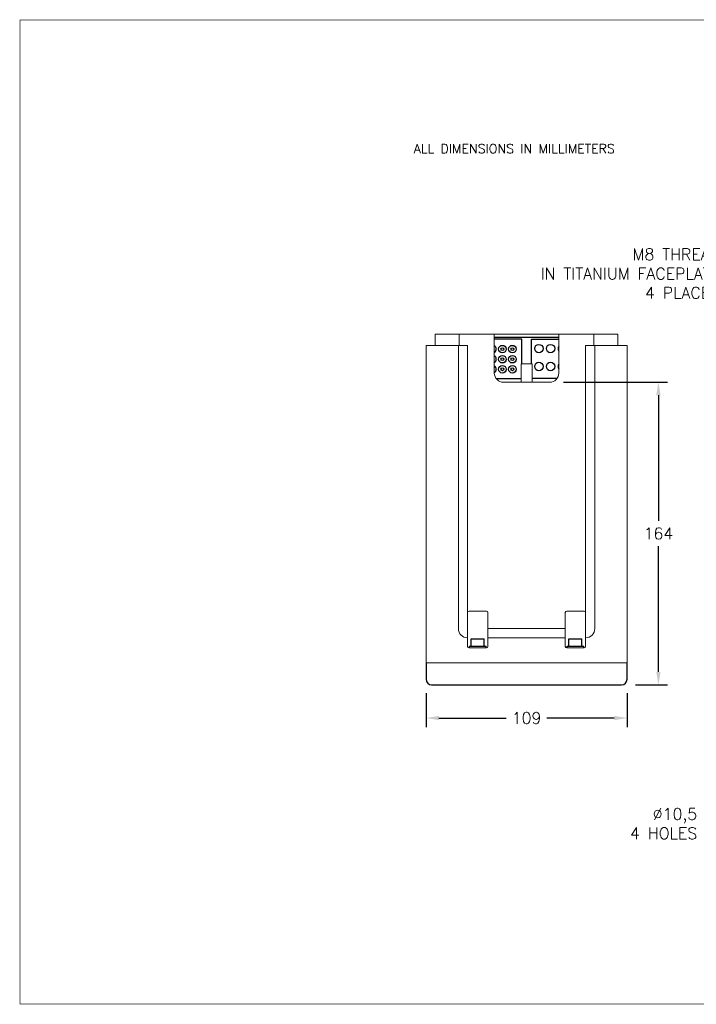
# Model space of a CAD drawing. Header units: millimetres. Extents: x -607 to 232, y -109 to 425.
# Tile 1 of 3: x -607 to -240, y -109 to 425. Entities that reach past the tile are written whole.
import ezdxf
from ezdxf.enums import TextEntityAlignment as Align

# ---------------------------------------------------------------- set-up
doc = ezdxf.new("R2010")
doc.units = ezdxf.units.MM
doc.header["$LTSCALE"] = 15
doc.header["$PDSIZE"] = -1
doc.layers.add('dim', color=1, linetype='Continuous')
doc.layers.add('Sheet', color=7, linetype='Continuous')
doc.styles.get("Standard").update_dxf_attribs({"font": 'simplex.shx'})
doc.dimstyles.new('ISO-25', dxfattribs={"dimtxt": 2.5, "dimasz": 2.5, "dimexe": 1.25, "dimexo": 0.625, "dimtad": 1, "dimtxsty": 'Standard', "dimcen": 2.5, "dimadec": 0, "dimazin": 0, "dimtfac": 1, "dimtmove": 0, "dimatfit": 3, "dimfxl": 0, "dimarcsym": 0})

# ---------------------------------------------------------------- blocks, each defined once
blk = doc.blocks.new('*D8')
at = {"layer": 'Defpoints', "color": 0}
for p in [(-319.19, 228.47), (-260.19, 228.47), (-280.19, 64.47)]:
    blk.add_point(p, dxfattribs=at)
at = {"layer": 'dim', "color": 0, "lineweight": -2}
for p, q in [((-311.69, 228.47), (-255.19, 228.47)), ((-260.19, 221.47), (-260.19, 153.34)), ((-260.19, 71.47), (-260.19, 139.59)), ((-272.69, 64.47), (-255.19, 64.47))]:
    blk.add_line(p, q, dxfattribs=at)
at = {"layer": 'dim', "color": 0}
for points in [[(-261.36, 221.47), (-259.02, 221.47), (-260.19, 228.47)], [(-261.36, 71.47), (-259.02, 71.47), (-260.19, 64.47)]]:
    blk.add_solid(points, dxfattribs=at)
at = {"layer": 'dim', "color": 0, "insert": (-260.19, 146.47), "char_height": 6.25, "attachment_point": 5}
blk.add_mtext('164', dxfattribs=at)
blk = doc.blocks.new('*D9')
at = {"layer": 'Defpoints', "color": 0}
for p in [(-386.19, 67.47), (-277.19, 67.47), (-277.19, 46.47)]:
    blk.add_point(p, dxfattribs=at)
at = {"layer": 'dim', "color": 0, "lineweight": -2}
for p, q in [((-386.19, 59.97), (-386.19, 41.47)), ((-277.19, 59.97), (-277.19, 41.47)), ((-379.19, 46.47), (-342.73, 46.47)), ((-284.19, 46.47), (-320.65, 46.47))]:
    blk.add_line(p, q, dxfattribs=at)
at = {"layer": 'dim', "color": 0}
for points in [[(-379.19, 47.63), (-379.19, 45.3), (-386.19, 46.47)], [(-284.19, 47.63), (-284.19, 45.3), (-277.19, 46.47)]]:
    blk.add_solid(points, dxfattribs=at)
at = {"layer": 'dim', "color": 0, "insert": (-331.69, 46.47), "char_height": 6.25, "attachment_point": 5}
blk.add_mtext('109', dxfattribs=at)
blk = doc.blocks.new('*D11')
at = {"layer": 'Defpoints', "color": 0}
for p in [(-190.62, 11.1), (-199.7, 5.83)]:
    blk.add_point(p, dxfattribs=at)
at = {"layer": 'dim', "color": 0, "lineweight": -2}
for p, q in [((-195.16, 5.97), (-195.16, 10.97)), ((-197.66, 8.47), (-192.66, 8.47)), ((-228.4, -10.79), (-205.76, 2.32)), ((-235.4, -10.79), (-228.4, -10.79))]:
    blk.add_line(p, q, dxfattribs=at)
at = {"layer": 'dim', "color": 0}
blk.add_solid([(-206.34, 3.33), (-205.17, 1.32), (-199.7, 5.83)], dxfattribs=at)
at = {"layer": 'dim', "color": 0, "insert": (-239.15, -10.79), "char_height": 6.25, "attachment_point": 6}
blk.add_mtext('∅10,5\\P4 HOLES', dxfattribs=at)
blk = doc.blocks.new('*D12')
at = {"layer": 'Defpoints', "color": 0}
for p in [(-192.35, 311.31), (-197.97, 305.62)]:
    blk.add_point(p, dxfattribs=at)
at = {"layer": 'dim', "color": 0, "lineweight": -2}
for p, q in [((-195.16, 305.97), (-195.16, 310.97)), ((-197.66, 308.47), (-192.66, 308.47)), ((-216.03, 287.36), (-202.89, 300.64)), ((-223.03, 287.36), (-216.03, 287.36))]:
    blk.add_line(p, q, dxfattribs=at)
at = {"layer": 'dim', "color": 0}
blk.add_solid([(-203.72, 301.46), (-202.06, 299.82), (-197.97, 305.62)], dxfattribs=at)
at = {"layer": 'dim', "color": 0, "insert": (-226.78, 287.36), "char_height": 6.25, "attachment_point": 6}
blk.add_mtext('M8 THREAD\\PIN TITANIUM FACEPLATE\\P4 PLACES', dxfattribs=at)
blk = doc.blocks.new('mDsheet_Cont')
at = {"layer": 'Sheet', "const_width": 0.305}
blk.add_lwpolyline([(-1104.9, -12.7), (-266.7, -12.7), (-266.7, 520.7), (-1104.9, 520.7)], close=True, dxfattribs=at)
at = {"layer": 'Sheet'}
for height, p in [(3.05, (-309.57, 8.89)), (5.08, (-311.15, -3.05)), (5.08, (-275.59, -3.05)), (2.54, (-337.82, -10.16)), (2.54, (-313.69, -10.16)), (2.54, (-285.75, -10.16)), (2.54, (-275.59, -10.16))]:
    blk.add_attdef('1_TITLEBLOCK', text='', height=height, dxfattribs=at).set_placement(p, align=Align.MIDDLE)

msp = doc.modelspace()

# ---------------------------------------------------------------- linework, layer by layer
at = {"color": 7, "linetype": 'Continuous', "lineweight": 15}
for p, q in [((-381.19, 248.47), (-381.19, 254.47)), ((-381.19, 254.47), (-380.19, 254.47)), ((-378.19, 254.47), (-380.19, 254.47)), ((-378.19, 254.47), (-368.19, 254.47)), ((-368.19, 248.47), (-368.19, 254.47)), ((-368.19, 254.47), (-367.19, 254.47)), ((-367.19, 254.47), (-351.69, 254.47)), ((-351.69, 254.47), (-349.19, 254.47)), ((-349.19, 254.47), (-349.19, 233.47)), ((-349.19, 254.47), (-314.19, 254.47)), ((-314.19, 233.47), (-314.19, 254.47)), ((-314.19, 254.47), (-311.69, 254.47)), ((-311.69, 254.47), (-296.19, 254.47)), ((-296.19, 254.47), (-295.19, 254.47)), ((-285.19, 254.47), (-295.19, 254.47)), ((-295.19, 254.47), (-295.19, 248.47)), ((-283.19, 254.47), (-285.19, 254.47)), ((-283.19, 254.47), (-282.19, 254.47)), ((-282.19, 254.47), (-282.19, 248.47)), ((-386.19, 94.97), (-386.19, 248.47)), ((-386.19, 76.47), (-386.19, 248.47)), ((-380.19, 248.47), (-386.19, 248.47)), ((-380.19, 248.47), (-368.69, 248.47)), ((-368.69, 94.97), (-368.69, 248.47)), ((-366.19, 248.47), (-368.69, 248.47)), ((-366.19, 248.47), (-363.69, 248.47)), ((-363.69, 103.65), (-363.69, 248.47)), ((-299.69, 103.65), (-299.69, 248.47)), ((-299.69, 248.47), (-297.19, 248.47)), ((-294.69, 248.47), (-297.19, 248.47)), ((-294.69, 248.47), (-294.69, 94.97)), ((-294.69, 248.47), (-283.19, 248.47)), ((-277.19, 248.47), (-283.19, 248.47)), ((-277.19, 248.47), (-277.19, 94.97)), ((-277.19, 248.47), (-277.19, 76.47)), ((-334.69, 236.71), (-334.69, 238.47)), ((-334.69, 238.47), (-328.69, 238.47)), ((-334.69, 230.22), (-334.69, 236.71)), ((-328.69, 238.47), (-328.69, 236.71)), ((-328.69, 230.22), (-328.69, 236.71)), ((-334.69, 228.47), (-334.69, 230.22)), ((-328.69, 230.22), (-328.69, 228.47)), ((-344.19, 228.47), (-319.19, 228.47)), ((-363.69, 94.97), (-363.69, 103.65)), ((-353.5, 104.47), (-362.88, 104.47)), ((-352.69, 94.97), (-352.69, 103.65)), ((-310.69, 103.65), (-310.69, 94.97)), ((-300.5, 104.47), (-309.88, 104.47)), ((-299.69, 94.97), (-299.69, 103.65)), ((-386.19, 90.11), (-386.19, 94.97)), ((-363.69, 92.47), (-363.69, 94.97)), ((-363.69, 89.97), (-363.69, 92.47)), ((-352.69, 94.97), (-310.69, 94.97)), ((-352.69, 92.47), (-352.69, 94.97)), ((-352.69, 92.47), (-352.69, 89.97)), ((-310.69, 94.97), (-310.69, 92.47)), ((-310.69, 89.97), (-310.69, 92.47)), ((-299.69, 92.47), (-299.69, 94.97)), ((-299.69, 89.97), (-299.69, 92.47)), ((-277.19, 94.97), (-277.19, 90.11)), ((-386.19, 89.97), (-386.19, 85.28)), ((-363.69, 85.28), (-363.69, 89.97)), ((-310.69, 89.97), (-352.69, 89.97)), ((-352.69, 89.97), (-352.69, 85.28)), ((-310.69, 85.28), (-310.69, 89.97)), ((-299.69, 89.97), (-299.69, 85.28)), ((-277.19, 89.97), (-277.19, 85.28)), ((-386.19, 85.28), (-386.19, 84.47)), ((-353.5, 84.47), (-362.88, 84.47)), ((-300.5, 84.47), (-309.88, 84.47)), ((-277.19, 85.28), (-277.19, 84.47)), ((-380.19, 76.47), (-386.19, 76.47)), ((-283.19, 76.47), (-380.19, 76.47)), ((-277.19, 76.47), (-283.19, 76.47))]:
    msp.add_line(p, q, dxfattribs=at)
for p, q in [((-314.19, 252.77), (-349.19, 252.77)), ((-362.69, 85.47), (-353.69, 85.47)), ((-362.69, 84.47), (-362.69, 85.47)), ((-361.69, 89.47), (-354.69, 89.47)), ((-361.69, 85.47), (-361.69, 89.47)), ((-354.69, 85.47), (-354.69, 89.47)), ((-353.69, 84.47), (-353.69, 85.47)), ((-309.69, 85.47), (-300.69, 85.47)), ((-309.69, 84.47), (-309.69, 85.47)), ((-308.69, 89.47), (-301.69, 89.47)), ((-308.69, 85.47), (-308.69, 89.47)), ((-301.69, 85.47), (-301.69, 89.47)), ((-300.69, 84.47), (-300.69, 85.47)), ((-386.19, 76.47), (-386.19, 67.47)), ((-277.19, 67.47), (-277.19, 76.47)), ((-383.19, 64.47), (-280.19, 64.47))]:
    msp.add_line(p, q)
for points in [[(-334.32, 238.47), (-334.32, 251.77), (-349.19, 251.77)], [(-329.07, 238.47), (-329.07, 251.77), (-314.19, 251.77)], [(-348.16, 230.43), (-334.69, 230.43)], [(-315.22, 230.43), (-328.69, 230.43)]]:
    msp.add_lwpolyline(points)
for centre, radius in [((-344.81, 246.43), 2.05), ((-344.81, 246.43), 0.762), ((-339.4, 246.43), 2.05), ((-339.4, 246.43), 0.762), ((-325, 246.69), 2.29), ((-318.65, 246.69), 2.29), ((-344.81, 240.97), 2.05), ((-344.81, 240.97), 0.762), ((-339.4, 240.97), 2.05), ((-339.4, 240.97), 0.762), ((-344.81, 235.51), 2.05), ((-344.81, 235.51), 0.762), ((-339.4, 235.51), 2.05), ((-339.4, 235.51), 0.762), ((-325, 237.03), 2.29), ((-318.65, 237.03), 2.29)]:
    msp.add_circle(centre, radius)
for centre, radius, start, end in [((-350.23, 246.43), 2.05, 300.5971, 59.4029), ((-312.3, 246.69), 2.29, 145.724, 214.276), ((-350.23, 240.97), 2.05, 300.5971, 59.4029), ((-350.23, 235.51), 2.05, 300.5971, 59.4029), ((-312.3, 237.03), 2.29, 145.724, 214.276), ((-383.19, 67.47), 3, 180, 270), ((-280.19, 67.47), 3, 270, 0)]:
    msp.add_arc(centre, radius, start, end)
for centre, radius, start, end in [((-344.19, 233.47), 5, 180, 270), ((-319.19, 233.47), 5, 270, 0), ((-362.88, 103.65), 0.813, 90, 180), ((-353.5, 103.65), 0.813, 0, 90), ((-309.88, 103.65), 0.813, 90, 180), ((-300.5, 103.65), 0.813, 0, 90), ((-363.69, 94.97), 5, 180, 270), ((-299.69, 94.97), 5, 270, 0), ((-362.88, 85.28), 0.813, 180, 270), ((-353.5, 85.28), 0.813, 270, 0), ((-309.88, 85.28), 0.813, 180, 270), ((-300.5, 85.28), 0.813, 270, 0)]:
    msp.add_arc(centre, radius, start, end, dxfattribs=at)

# ---------------------------------------------------------------- block references
at = {"layer": 'dim'}
msp.add_blockref('mDsheet_Cont', (498.49, -95.86), dxfattribs=at)

# ---------------------------------------------------------------- texts
msp.add_text('ALL DIMENSIONS IN MILLIMETERS', height=5, dxfattribs=at).set_placement((-392.91, 352.6))

# ---------------------------------------------------------------- dimensions: what is measured, and where the dimension line sits
for p1, p2, text, picture, middle in [((-192.35, 311.31), (-197.97, 305.62), 'M8 THREAD\\PIN TITANIUM FACEPLATE\\P4 PLACES', '*D12', (-283.48, 287.36)), ((-190.62, 11.1), (-199.7, 5.83), '<>\\P4 HOLES', '*D11', (-258.95, -10.79))]:
    dim = msp.add_diameter_dim_2p(p1=p1, p2=p2, text=text, dimstyle='ISO-25', override={"dimscale": 2.5, "dimasz": 2.8, "dimexe": 2, "dimexo": 3, "dimgap": 1.5, "dimtad": 0, "dimtih": 1, "dimtoh": 1, "dimdec": 1, "dimzin": 0, "dimcen": 1, "dimtofl": 0, "dimtzin": 0}, dxfattribs=at)
    dim.commit()
    dim.dimension.update_dxf_attribs({"geometry": picture, "text_midpoint": middle, "dimtype": 163})
dim = msp.add_linear_dim(base=(-260.19, 228.47), p1=(-280.19, 64.47), p2=(-319.19, 228.47), angle=90, dimstyle='ISO-25', override={"dimscale": 2.5, "dimasz": 2.8, "dimexe": 2, "dimexo": 3, "dimgap": 1.5, "dimtad": 0, "dimtih": 1, "dimtoh": 1, "dimdec": 0, "dimzin": 0, "dimcen": 1, "dimtzin": 0}, dxfattribs=at)
dim.commit()
dim.dimension.update_dxf_attribs({"geometry": '*D8', "text_midpoint": (-260.19, 146.47)})
dim = msp.add_linear_dim(base=(-277.19, 46.47), p1=(-386.19, 67.47), p2=(-277.19, 67.47), dimstyle='ISO-25', override={"dimscale": 2.5, "dimasz": 2.8, "dimexe": 2, "dimexo": 3, "dimgap": 1.5, "dimtad": 0, "dimtih": 1, "dimtoh": 1, "dimdec": 0, "dimzin": 0, "dimcen": 1, "dimtzin": 0}, dxfattribs=at)
dim.commit()
dim.dimension.update_dxf_attribs({"geometry": '*D9', "text_midpoint": (-331.69, 46.47)})

doc.saveas('drawing.dxf')
